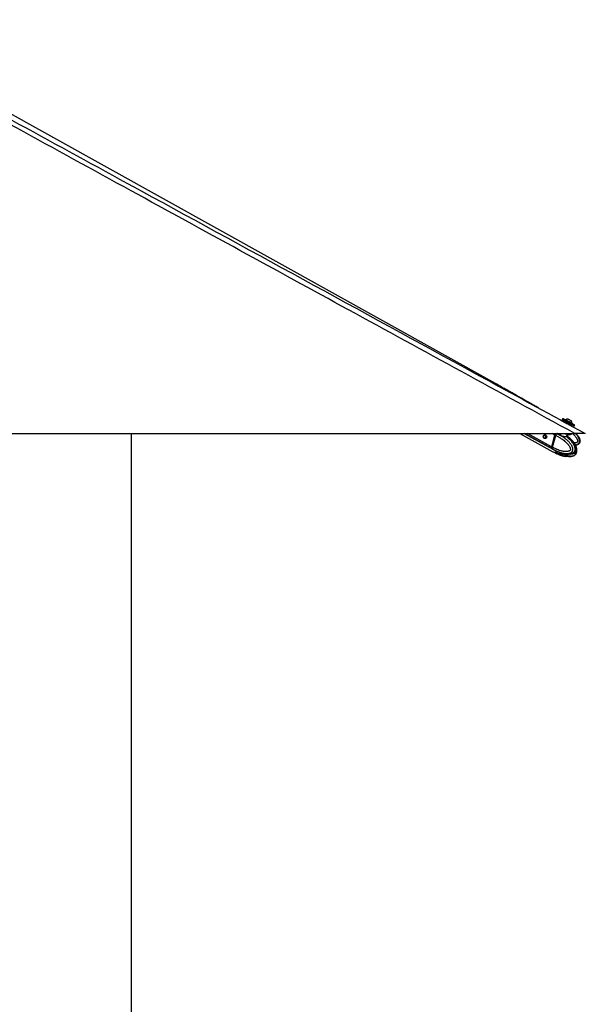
# Model space of a CAD drawing. Header units: millimetres. Extents: x 20 to 19631, y 28 to 16288.
# Tile 62 of 124: x 9916 to 11464, y 5051 to 7745. Entities that reach past the tile are written whole.
import ezdxf

# ---------------------------------------------------------------- set-up
doc = ezdxf.new("R2010")
doc.units = ezdxf.units.MM
doc.header["$LTSCALE"] = 2
doc.layers.add('COMPONENT_GEOMETRY', color=7, linetype='Continuous')
doc.styles.add('SLDTEXTSTYLE0', font='TXT', dxfattribs={"width": 0.75})
doc.dimstyles.new('SLDDIMSTYLE1', dxfattribs={"dimtxt": 100, "dimasz": 6.604, "dimexe": 0, "dimexo": 0.0625, "dimgap": 25, "dimtad": 0, "dimtih": 1, "dimtoh": 1, "dimdec": 1, "dimrnd": 1e-09, "dimzin": 12, "dimdsep": 46, "dimtxsty": 'SLDTEXTSTYLE0', "dimsah": 1, "dimcen": 0.09, "dimadec": 0, "dimazin": 3, "dimtfac": 1, "dimtdec": 1, "dimtofl": 0, "dimtmove": 0, "dimatfit": 3, "dimfxl": 1, "dimfrac": 2, "dimtolj": 1, "dimtzin": 12, "dimarcsym": 0})

# ---------------------------------------------------------------- blocks, each defined once
blk = doc.blocks.new('_D_4')
at = {"layer": 'COMPONENT_GEOMETRY', "color": 7}
for p, q in [((10221, 6612.5), (10221, 4529.8)), ((10021, 4509.5), (9990.5, 4509.5)), ((9990.5, 4509.5), (9990.5, 4350.8)), ((10421.1, 4509.5), (10451.6, 4509.5)), ((10451.6, 4509.5), (10451.6, 4350.8)), ((9990.5, 4350.8), (10021, 4350.8)), ((10451.6, 4350.8), (10421.1, 4350.8)), ((10221, 2118.5), (10221, 4201.1)), ((6365.5, 2118.5), (10227.4, 2118.5))]:
    blk.add_line(p, q, dxfattribs=at)
for points in [[(10221, 6612.5), (10220, 6605.9), (10222, 6605.9)], [(10221, 2118.5), (10222, 2125.1), (10220, 2125.1)]]:
    blk.add_solid(points, dxfattribs=at)
at = {"layer": 'COMPONENT_GEOMETRY', "color": 7, "char_height": 100, "attachment_point": 1, "style": 'SLDTEXTSTYLE0'}
for s, insert in [('7\'4.46"', (10021, 4479.7)), ('2247mm', (9948.3, 4330))]:
    blk.add_mtext(s, dxfattribs=dict(at, insert=insert))

msp = doc.modelspace()

# ---------------------------------------------------------------- linework, layer by layer
at = {"color": 7, "linetype": 'Continuous', "lineweight": 25}
for p, q in [((11218.44, 6748.91), (9427.1, 7744.8)), ((11402.17, 6654.01), (11400.5, 6650.93)), ((11407.31, 6646.09), (11406.18, 6644.01)), ((11412.18, 6644.58), (11408.67, 6646.49)), ((11410.7, 6650.24), (11410.35, 6649.59)), ((11425.36, 6637.42), (11421.85, 6639.33)), ((11424.61, 6633.95), (11425.76, 6636.06)), ((11425.47, 6647.6), (11425.49, 6647.6)), ((11427.04, 6640.51), (11427.4, 6641.16)), ((11427.37, 6641.18), (11427.4, 6641.16)), ((11433.53, 6632.98), (11435.2, 6636.06)), ((8895.3, 6612.47), (11435.2, 6612.47)), ((11284.33, 6612.47), (11375.05, 6562.64)), ((11296.12, 6612.47), (11375.09, 6569.31)), ((11356.77, 6607.89), (11351.71, 6607.89)), ((11355.98, 6607.96), (11356.2, 6608.21)), ((11380.37, 6608.38), (11371.62, 6576.34)), ((11380.78, 6608.23), (11372.02, 6576.19)), ((11372.18, 6576.03), (11380.93, 6608.07)), ((11374.26, 6574.9), (11383.01, 6606.93)), ((11380.93, 6608.07), (11383.01, 6606.93)), ((11383.01, 6606.93), (11383.01, 6606.93)), ((11386.1, 6611.54), (11385.96, 6611.59)), ((11396.37, 6612.47), (11396.14, 6611.63)), ((11396.27, 6611.59), (11396.19, 6611.4)), ((11415.63, 6604.34), (11416.1, 6604.01)), ((11416.03, 6604.73), (11417.46, 6609.98)), ((11426.52, 6611.63), (11426.75, 6612.47)), ((11351.71, 6599.89), (11356.77, 6599.89)), ((11356.12, 6599.32), (11355.35, 6599.89)), ((11356.53, 6599.79), (11356.29, 6599.89)), ((11374.25, 6574.89), (11372.18, 6576.03)), ((11374.26, 6574.9), (11374.25, 6574.89)), ((11372.71, 6571.45), (11374.7, 6570.37)), ((11374.7, 6570.37), (11374.83, 6570.29)), ((11375.53, 6562.37), (11377.69, 6561.19)), ((11375.57, 6569.05), (11377.73, 6567.86)), ((11380.37, 6561.21), (11382.62, 6559.98)), ((11387.06, 6557.67), (11382.62, 6559.98)), ((11385.75, 6557.29), (11385.37, 6557.45)), ((11385.74, 6564.02), (11389.84, 6562.35)), ((11385.75, 6557.29), (11389.84, 6555.61)), ((11391.9, 6557.2), (11400.38, 6555.58)), ((11392.8, 6561.04), (11394.82, 6560.29)), ((11397.89, 6557.38), (11397.64, 6557.34)), ((11397.75, 6557.32), (11401.84, 6555.64)), ((11400.38, 6555.58), (11401.01, 6555.98)), ((11402.58, 6554.47), (11402.48, 6554.33))]:
    msp.add_line(p, q, dxfattribs=at)
at = {"color": 8, "linetype": 'Continuous', "lineweight": 25}
for p, q in [((11372.18, 6571.74), (11297.67, 6612.47)), ((11371.62, 6576.34), (11305.51, 6612.47)), ((11356.74, 6607.92), (11356.2, 6608.21)), ((11380.37, 6608.38), (11372.89, 6612.47)), ((11385.96, 6611.59), (11384.37, 6612.47)), ((11413.07, 6604.59), (11414.64, 6610.34)), ((11389.84, 6555.61), (11390.37, 6557.49)), ((11393.5, 6556.89), (11392.8, 6554.31)), ((11398.3, 6552.62), (11399.16, 6555.81)), ((11401.46, 6555.8), (11400.62, 6552.63)), ((11402.48, 6554.33), (11402.64, 6554.94))]:
    msp.add_line(p, q, dxfattribs=at)
at = {"color": 7, "linetype": 'Continuous', "lineweight": 25, "flags": 128}
for points in [[(11408.52, 6646.55), (11407.27, 6647.24), (11404.85, 6648.55), (11402.9, 6649.61), (11401.5, 6650.38), (11400.69, 6650.82), (11400.51, 6650.93), (11400.97, 6650.69), (11402.04, 6650.11), (11403.68, 6649.22), (11405.84, 6648.05), (11408.43, 6646.65), (11411.35, 6645.06), (11414.48, 6643.36), (11417.71, 6641.6), (11420.92, 6639.86)], [(11402.17, 6654.01), (11402.18, 6654), (11402.64, 6653.76), (11403.71, 6653.18), (11405.35, 6652.29), (11407.51, 6651.12), (11410.1, 6649.72), (11413.02, 6648.14), (11416.15, 6646.43), (11419.39, 6644.68), (11422.59, 6642.93)], [(11410.7, 6650.24), (11410.72, 6650.23), (11411.15, 6650), (11412.17, 6649.45), (11413.7, 6648.62), (11415.62, 6647.57), (11417.8, 6646.39), (11420.08, 6645.15), (11422.27, 6643.96), (11424.23, 6642.89), (11425.8, 6642.04), (11426.88, 6641.45), (11427.37, 6641.18)], [(11417.14, 6652.13), (11417.34, 6652.03), (11418.13, 6651.6), (11419.41, 6650.91), (11420.97, 6650.06), (11422.59, 6649.18), (11424.01, 6648.4), (11425.03, 6647.85), (11425.47, 6647.6)], [(11420.92, 6639.86), (11423.98, 6638.2), (11426.77, 6636.68), (11429.18, 6635.36), (11431.13, 6634.3), (11432.53, 6633.53), (11433.34, 6633.09), (11433.52, 6632.99), (11433.07, 6633.23), (11431.99, 6633.81), (11430.35, 6634.7), (11428.19, 6635.87), (11425.6, 6637.27), (11425.19, 6637.49)], [(11422.59, 6642.93), (11425.65, 6641.27), (11428.44, 6639.75), (11430.85, 6638.44), (11432.8, 6637.38), (11434.2, 6636.61), (11435.01, 6636.17), (11435.2, 6636.06)], [(11352.73, 6607.62), (11353.66, 6606.78), (11354.3, 6605.5), (11354.54, 6603.98), (11354.34, 6602.44), (11353.75, 6601.13), (11352.85, 6600.23), (11351.77, 6599.89), (11350.68, 6600.16), (11349.75, 6601), (11349.12, 6602.28), (11348.88, 6603.81), (11349.07, 6605.34), (11349.67, 6606.66), (11350.57, 6607.55), (11351.65, 6607.89), (11352.73, 6607.62)], [(11356.11, 6608.37), (11357.23, 6607.37), (11357.99, 6605.83), (11358.28, 6604.01), (11358.05, 6602.16), (11357.35, 6600.58), (11356.26, 6599.5), (11354.97, 6599.09), (11353.67, 6599.42), (11353.01, 6599.89)], [(11380.96, 6608.29), (11380.88, 6608.28), (11380.83, 6608.27), (11380.79, 6608.25), (11380.78, 6608.23)], [(11405.44, 6612.44), (11408.52, 6611.59), (11412.07, 6610.79), (11415.47, 6610.22), (11418.6, 6609.89), (11421.34, 6609.81), (11423.58, 6610), (11425.23, 6610.44), (11426.24, 6611.11), (11426.52, 6611.63)], [(11372.02, 6576.19), (11372.02, 6576.18), (11372.03, 6576.15), (11372.06, 6576.11), (11372.11, 6576.07), (11372.18, 6576.03)], [(11372.18, 6571.74), (11373.77, 6570.18), (11375.33, 6569.18)], [(11394.93, 6557.61), (11394.3, 6557.76), (11394.18, 6557.79)]]:
    msp.add_lwpolyline(points, dxfattribs=at)
at = {"color": 8, "linetype": 'Continuous', "lineweight": 25, "flags": 128}
for points in [[(11380.78, 6608.23), (11380.78, 6608.22), (11380.79, 6608.19), (11380.82, 6608.15), (11380.87, 6608.11), (11380.93, 6608.07)], [(11387.68, 6612.6), (11387.31, 6612.37), (11386.1, 6611.54)]]:
    msp.add_lwpolyline(points, dxfattribs=at)
at = {"color": 7, "linetype": 'Continuous', "lineweight": 25}
for centre, radius, start, end in [((11416.77, 6641.51), 10.63, 88.01802, 124.81559), ((11416.77, 6641.51), 10.63, 358.13887, 34.93644), ((11354.88, 6606.06), 2.62, 61.95087, 135.55508), ((11388.86, 6606.05), 8.8, 132.52359, 164.6499), ((11414.23, 6604.23), 1.22, 162.72892, 225.17576), ((11376.51, 6574.6), 5.19, 160.50738, 213.4731), ((11380.37, 6573.85), 12.41, 244.62615, 301.52918), ((11395.08, 6549.91), 6.49, 69.18347, 89.24462)]:
    msp.add_arc(centre, radius, start, end, dxfattribs=at)
at = {"color": 8, "linetype": 'Continuous', "lineweight": 25}
for centre, radius, start, end in [((11382.45, 6576.46), 9.8, 218.95554, 241.20279), ((11382.47, 6570.03), 10.05, 241.59432, 270.83219), ((11382.19, 6575.41), 15.44, 271.59704, 299.98063)]:
    msp.add_arc(centre, radius, start, end, dxfattribs=at)
at = {"color": 7, "linetype": 'Continuous', "lineweight": 25}
for centre, major_axis, ratio, start_param, end_param in [((11416.54, 6641.08), (9.23, -5.01), 0.0146119, 3.1409498, 6.2825424), ((11417.02, 6641.96), (8.35, -4.54), 0.0162743, 3.1761765, 6.2843795), ((11417.02, 6641.96), (4.83, -2.63), 0.0162743, 3.1407974, 6.2826947), ((11385.12, 6608.1), (2.84, 5.28), 0.648436, 0.9497568, 1.9123075), ((11384.71, 6608.32), (2.55, 4.76), 0.6471977, 0.9492822, 1.9118329), ((11376.36, 6576.06), (2.84, 5.28), 0.648436, 1.9123075, 2.8748583), ((11385.91, 6588.18), (10.29, 19.16), 0.6475393, 2.8745141, 3.1367678), ((11385.92, 6581.48), (10.33, 19.14), 0.6465662, 3.1175147, 3.4858642)]:
    msp.add_ellipse(centre, major_axis=major_axis, ratio=ratio, start_param=start_param, end_param=end_param, dxfattribs=at)
at = {"color": 8, "linetype": 'Continuous', "lineweight": 25}
for centre, major_axis, ratio, start_param, end_param in [((11417.02, 6641.96), (8.35, -4.54), 0.0162743, 3.1391126, 3.1761765), ((11385.92, 6581.48), (10.62, 18.98), 0.6705683, 3.4960425, 3.9394937)]:
    msp.add_ellipse(centre, major_axis=major_axis, ratio=ratio, start_param=start_param, end_param=end_param, dxfattribs=at)
at = {"color": 7, "linetype": 'Continuous', "lineweight": 25}
for points, knots in [([(11435.2, 6612.47), (11228.63, 6725.34), (10823.74, 6946.57), (10314.29, 7225.19), (9907.02, 7448.43), (9629, 7601.1), (9456.29, 7696.81), (9387.64, 7734.86)], [0, 0, 0, 0, 0.3022185, 0.5923722, 0.7456383, 0.8989047, 1, 1, 1, 1]), ([(10248.11, 7276.43), (10562.75, 7104.58), (10968.09, 6883.18), (11373.28, 6661.97), (11463.96, 6612.47)], [0, 0, 0, 0, 0.7762255, 1, 1, 1, 1]), ([(11337.02, 6681.77), (11333.52, 6683.75), (11326.05, 6687.97), (11314.58, 6694.49), (11302.64, 6701.29), (11290.71, 6708.09), (11278.78, 6714.88), (11266.82, 6721.68), (11254.84, 6728.48), (11242.8, 6735.28), (11230.71, 6742.08), (11222.51, 6746.64), (11218.44, 6748.91)], [0, 0, 0, 0, 0.0927635, 0.1976482, 0.3015102, 0.4043514, 0.5061733, 0.6069767, 0.7067618, 0.8055283, 0.9032749, 1, 1, 1, 1]), ([(11408.67, 6646.49), (11408.56, 6646.54), (11408.36, 6646.63), (11408.01, 6646.62), (11407.69, 6646.5), (11407.47, 6646.32), (11407.36, 6646.17), (11407.32, 6646.11), (11407.31, 6646.09)], [0, 0, 0, 0, 0.2146235, 0.4292464, 0.643886, 0.8585536, 0.9678136, 1, 1, 1, 1]), ([(11425.76, 6636.06), (11425.77, 6636.08), (11425.81, 6636.14), (11425.87, 6636.32), (11425.9, 6636.6), (11425.82, 6636.94), (11425.64, 6637.23), (11425.46, 6637.36), (11425.36, 6637.42)], [0, 0, 0, 0, 0.0321864, 0.1414464, 0.356114, 0.5707536, 0.7853765, 1, 1, 1, 1]), ([(11383.01, 6606.93), (11385.39, 6605.8), (11390.17, 6603.54), (11396.59, 6599.75), (11402.31, 6595.86), (11406.52, 6592.58), (11409.8, 6589.71), (11412.22, 6587.42), (11414.57, 6584.97), (11416.58, 6582.63), (11418.26, 6580.45), (11419.65, 6578.45), (11420.94, 6576.31), (11421.95, 6574.28), (11422.68, 6572.38), (11423.06, 6570.98), (11423.23, 6569.83), (11423.26, 6569.08), (11423.19, 6568.43), (11423.07, 6567.92), (11422.85, 6567.42), (11422.56, 6566.94), (11421.98, 6566.24), (11421.1, 6565.5), (11419.92, 6564.81), (11418.69, 6564.27), (11416.8, 6563.66), (11414.19, 6563.18), (11410.94, 6562.99), (11407.71, 6563.12), (11404.09, 6563.53), (11400.06, 6564.29), (11395.02, 6565.61), (11389.44, 6567.51), (11383.83, 6569.89), (11378.77, 6572.36), (11375.76, 6574.05), (11374.26, 6574.9)], [0, 0, 0, 0, 0.0737382, 0.1477499, 0.2040902, 0.2606163, 0.2892634, 0.3179527, 0.346811, 0.3757532, 0.3953177, 0.4149389, 0.4348278, 0.4548835, 0.4678942, 0.4811204, 0.4871973, 0.4933926, 0.4974322, 0.5016088, 0.5050429, 0.5101356, 0.5153535, 0.5279137, 0.5408256, 0.5534139, 0.5660825, 0.5981467, 0.6305735, 0.6616784, 0.6928908, 0.7368231, 0.7808927, 0.8428379, 0.9050024, 0.9524643, 1, 1, 1, 1]), ([(11374.83, 6570.29), (11374.83, 6570.29), (11376.35, 6569.4), (11379.41, 6567.69), (11383.57, 6565.61), (11387.26, 6563.94), (11390.47, 6562.62), (11393.71, 6561.42), (11397.45, 6560.21), (11400.91, 6559.27), (11404.08, 6558.59), (11406.82, 6558.11), (11409.92, 6557.73), (11412.86, 6557.6), (11415.26, 6557.66), (11417.13, 6557.81), (11419, 6558.08), (11420.76, 6558.49), (11422.42, 6559.02), (11423.74, 6559.59), (11425.13, 6560.36), (11426.27, 6561.18), (11427.35, 6562.24), (11428.13, 6563.23), (11428.8, 6564.36), (11429.32, 6565.64), (11429.69, 6567.06), (11429.88, 6568.66), (11429.85, 6570.32), (11429.65, 6571.84), (11429.26, 6573.62), (11428.75, 6575.22), (11428.11, 6576.82), (11427.52, 6578.08), (11426.62, 6579.79), (11425.38, 6581.85), (11423.74, 6584.19), (11421.83, 6586.61), (11419.64, 6589.09), (11417.18, 6591.58), (11414.63, 6593.94), (11411.98, 6596.19), (11409.26, 6598.32), (11406.46, 6600.36), (11403.62, 6602.28), (11400.52, 6604.23), (11397.15, 6606.19), (11393.51, 6608.12), (11389.83, 6609.92), (11387.35, 6611.01), (11386.1, 6611.54), (11386.1, 6611.54)], [0, 0, 0, 0, 0.0000008, 0.0422988, 0.0846616, 0.1132067, 0.1417738, 0.170414, 0.1990822, 0.2400841, 0.260638, 0.2812097, 0.3109111, 0.3407055, 0.3567825, 0.3728879, 0.3891048, 0.4053753, 0.4193369, 0.4333774, 0.4417591, 0.4587219, 0.4673496, 0.4771617, 0.4871794, 0.4957753, 0.5059051, 0.516388, 0.5271343, 0.5381437, 0.5463958, 0.5631391, 0.5716175, 0.5816061, 0.5916261, 0.6118282, 0.6324395, 0.6531313, 0.6793228, 0.705597, 0.7320596, 0.7585661, 0.7855614, 0.8125873, 0.8396953, 0.866827, 0.9000368, 0.933281, 0.9666243, 0.9999992, 1, 1, 1, 1]), ([(11383.01, 6606.93), (11383.1, 6607.25), (11383.29, 6607.88), (11383.7, 6608.81), (11384.21, 6609.69), (11384.77, 6610.44), (11385.34, 6611.06), (11385.73, 6611.41), (11385.94, 6611.58), (11385.96, 6611.59)], [0, 0, 0, 0, 0.17271826, 0.35044783, 0.52316527, 0.70088705, 0.84208616, 0.98597111, 1, 1, 1, 1]), ([(11416.18, 6603.95), (11416.18, 6603.95), (11416.22, 6603.92), (11416.13, 6603.99), (11415.96, 6604.33), (11416.03, 6604.62), (11416.06, 6604.74)], [0, 0, 0, 0, 0.00100553, 0.41660896, 0.75532691, 1, 1, 1, 1]), ([(11421.46, 6599.61), (11419.82, 6601.06), (11418.06, 6602.61), (11416.22, 6603.92), (11416.09, 6604)], [0, 0, 0, 0, 0.9336637, 1, 1, 1, 1]), ([(11463.96, 6612.47), (11463.89, 6612.47), (11463.77, 6612.47), (11462.65, 6612.47), (11460.95, 6612.47), (11458.88, 6612.47), (11456.19, 6612.47), (11452.11, 6612.47), (11446.85, 6612.47), (11440.79, 6612.47), (11437.08, 6612.47), (11435.2, 6612.47)], [0, 0, 0, 0, 0.125074, 0.2528462, 0.338625, 0.426559, 0.5124713, 0.6014208, 0.7600165, 0.8786617, 1, 1, 1, 1]), ([(11439.09, 6612.47), (11439.73, 6611.72), (11441.01, 6610.21), (11442.8, 6607.86), (11444.47, 6605.44), (11446, 6602.92), (11447.13, 6600.72), (11447.91, 6598.89), (11448.51, 6597.27), (11449.05, 6595.36), (11449.35, 6593.54), (11449.45, 6591.68), (11449.35, 6590.19), (11448.99, 6588.55), (11448.47, 6587.15), (11447.64, 6585.71), (11446.56, 6584.42), (11444.96, 6583.02), (11443.04, 6581.9), (11440.86, 6581.04), (11439.14, 6580.52), (11438, 6580.31), (11437.56, 6580.22)], [0, 0, 0, 0, 0.0709363, 0.142272, 0.2123157, 0.2825865, 0.3538831, 0.3897866, 0.4257898, 0.4784914, 0.5318372, 0.5583284, 0.6119098, 0.6391567, 0.678486, 0.7189615, 0.7582911, 0.7986089, 0.871592, 0.916319, 0.9676734, 1, 1, 1, 1]), ([(11374.25, 6574.89), (11374.18, 6574.59), (11374.02, 6573.96), (11373.93, 6573.06), (11373.97, 6572.2), (11374.12, 6571.48), (11374.36, 6570.88), (11374.56, 6570.54), (11374.69, 6570.38), (11374.7, 6570.37)], [0, 0, 0, 0, 0.1727117, 0.3504341, 0.523145, 0.7008597, 0.8420721, 0.9859711, 1, 1, 1, 1]), ([(11434.21, 6559.66), (11434.25, 6559.68), (11434.83, 6559.96), (11435.67, 6560.55), (11436.69, 6561.43), (11437.46, 6562.24), (11438.2, 6563.23), (11438.84, 6564.36), (11439.36, 6565.64), (11439.73, 6567.06), (11439.93, 6568.66), (11439.94, 6570.32), (11439.79, 6571.84), (11439.48, 6573.62), (11439.07, 6575.22), (11438.55, 6576.82), (11438.07, 6578.08), (11437.35, 6579.79), (11436.33, 6581.85), (11434.99, 6584.19), (11433.41, 6586.61), (11431.61, 6589.09), (11429.58, 6591.58), (11427.47, 6593.94), (11425.28, 6596.18), (11423.17, 6598.19), (11421.77, 6599.4), (11421.15, 6599.94)], [0, 0, 0, 0, 0.00299805, 0.04788967, 0.07058589, 0.09359073, 0.1197537, 0.14646479, 0.16938487, 0.1963948, 0.22434641, 0.25300019, 0.28235566, 0.30435902, 0.34900317, 0.37161013, 0.39824348, 0.42496094, 0.47882756, 0.53378538, 0.58895793, 0.65879487, 0.72885214, 0.79941183, 0.87008875, 0.94206887, 1, 1, 1, 1]), ([(11434.21, 6559.66), (11434.4, 6559.75), (11435.31, 6560.18), (11436.66, 6561.24), (11438.1, 6562.7), (11439.22, 6564.29), (11440, 6566.15), (11440.42, 6568.25), (11440.48, 6570.54), (11440.19, 6572.95), (11439.55, 6575.32), (11438.56, 6578.15), (11437.11, 6581.41), (11435.02, 6584.98), (11432.55, 6588.41), (11429.65, 6591.79), (11426.2, 6595.27), (11423.61, 6597.89), (11422.03, 6599.17), (11421.9, 6599.27)], [0, 0, 0, 0, 0.0136517, 0.0653505, 0.101411, 0.1368524, 0.1736562, 0.2130589, 0.2545435, 0.2996156, 0.3468676, 0.3926643, 0.4743479, 0.5582483, 0.647466, 0.7446919, 0.8538408, 0.9887483, 1, 1, 1, 1]), ([(11377.69, 6561.19), (11379.92, 6559.98), (11382.36, 6558.66), (11384.87, 6557.57), (11385.08, 6557.48)], [0, 0, 0, 0, 0.9159677, 1, 1, 1, 1]), ([(11377.72, 6567.87), (11379.96, 6566.66), (11382.4, 6565.35), (11384.91, 6564.26), (11385.13, 6564.17)], [0, 0, 0, 0, 0.9153333, 1, 1, 1, 1]), ([(11384.79, 6564.34), (11384.78, 6564.35), (11384.74, 6564.38), (11385.04, 6564.3), (11385.51, 6564.11), (11385.74, 6564.02)], [0, 0, 0, 0, 0.1538591, 0.5882833, 1, 1, 1, 1]), ([(11385.46, 6564.13), (11385.46, 6564.13), (11385.21, 6564.08), (11385.01, 6564.19), (11384.82, 6564.3)], [0, 0, 0, 0, 0.0002684, 1, 1, 1, 1]), ([(11386.21, 6557.58), (11385.95, 6557.5), (11385.44, 6557.34), (11385.03, 6557.5), (11384.82, 6557.58)], [0, 0, 0, 0, 0.4969746, 1, 1, 1, 1]), ([(11386.21, 6557.58), (11386.33, 6557.61), (11386.53, 6557.66), (11386.92, 6557.67), (11387.06, 6557.67)], [0, 0, 0, 0, 0.6351848, 1, 1, 1, 1]), ([(11387.06, 6557.67), (11387.34, 6557.66), (11387.79, 6557.66), (11388.34, 6557.6), (11388.54, 6557.59)], [0, 0, 0, 0, 0.6350635, 1, 1, 1, 1]), ([(11388.54, 6557.59), (11389.52, 6557.51), (11391.5, 6557.36), (11393.5, 6557.52), (11394.5, 6557.61)], [0, 0, 0, 0, 0.4969746, 1, 1, 1, 1]), ([(11389.84, 6562.35), (11390.1, 6562.24), (11390.61, 6562.04), (11391.55, 6561.61), (11392.3, 6561.27), (11392.7, 6561.09), (11392.8, 6561.04)], [0, 0, 0, 0, 0.2990505, 0.5979905, 0.9014906, 1, 1, 1, 1]), ([(11392.8, 6554.31), (11392.48, 6554.46), (11391.82, 6554.75), (11390.81, 6555.22), (11390.17, 6555.49), (11389.88, 6555.6), (11389.84, 6555.61)], [0, 0, 0, 0, 0.320917, 0.6423854, 0.9503785, 1, 1, 1, 1]), ([(11392.8, 6554.31), (11393.68, 6553.95), (11395.45, 6553.23), (11397.34, 6552.83), (11398.3, 6552.62)], [0, 0, 0, 0, 0.4967217, 1, 1, 1, 1]), ([(11394.5, 6557.61), (11394.9, 6557.64), (11395.7, 6557.7), (11396.87, 6557.62), (11397.46, 6557.42), (11397.75, 6557.32)], [0, 0, 0, 0, 0.3389257, 0.6783333, 1, 1, 1, 1]), ([(11394.74, 6553.56), (11395.29, 6553.37), (11396.78, 6552.85), (11399.86, 6551.9), (11404.48, 6550.74), (11408.69, 6549.81), (11411.38, 6549.65), (11411.92, 6549.62)], [0, 0, 0, 0, 0.1010877, 0.2720875, 0.5463828, 0.909992, 1, 1, 1, 1]), ([(11394.81, 6560.27), (11395.36, 6560.08), (11396.83, 6559.57), (11399.88, 6558.65), (11404.44, 6557.48), (11410.56, 6556.29), (11415.22, 6556.09), (11417.74, 6555.97)], [0, 0, 0, 0, 0.0749485, 0.2033958, 0.4085146, 0.6800604, 1, 1, 1, 1]), ([(11397.39, 6555.97), (11397.34, 6555.85), (11397.26, 6555.62), (11396.99, 6555.33), (11396.65, 6555.14), (11396.27, 6555.06), (11395.96, 6555.09), (11395.68, 6555.19), (11395.42, 6555.35), (11395.2, 6555.66), (11395.1, 6556.02), (11395.14, 6556.27), (11395.17, 6556.39)], [0, 0, 0, 0, 0.1043681, 0.2087075, 0.3127248, 0.4190019, 0.5282372, 0.5686689, 0.6775865, 0.7865951, 0.8932335, 1, 1, 1, 1]), ([(11399.75, 6552.47), (11399.47, 6552.48), (11399.02, 6552.49), (11398.49, 6552.59), (11398.3, 6552.62)], [0, 0, 0, 0, 0.6435756, 1, 1, 1, 1]), ([(11400.62, 6552.63), (11400.49, 6552.57), (11400.28, 6552.48), (11399.89, 6552.47), (11399.75, 6552.47)], [0, 0, 0, 0, 0.6435761, 1, 1, 1, 1]), ([(11402.48, 6554.33), (11402.15, 6553.97), (11401.5, 6553.25), (11400.92, 6552.84), (11400.62, 6552.63)], [0, 0, 0, 0, 0.4967217, 1, 1, 1, 1]), ([(11401.8, 6555.66), (11401.79, 6555.62), (11401.77, 6555.46), (11401.82, 6555.3), (11401.87, 6555.17)], [0, 0, 0, 0, 0.2136183, 1, 1, 1, 1]), ([(11401.84, 6555.64), (11402.05, 6555.54), (11402.46, 6555.33), (11402.71, 6554.96), (11402.64, 6554.73), (11402.61, 6554.64)], [0, 0, 0, 0, 0.3838705, 0.7675993, 1, 1, 1, 1]), ([(11402.22, 6555.42), (11402.22, 6555.42), (11402.17, 6555.32), (11402.07, 6555.19), (11401.98, 6555.1), (11401.9, 6555.09), (11401.86, 6555.1), (11401.85, 6555.18), (11401.85, 6555.19)], [0, 0, 0, 0, 0.0093869, 0.2841647, 0.566591, 0.6711266, 0.9527312, 1, 1, 1, 1]), ([(11417.93, 6549.2), (11419.73, 6549.26), (11422.91, 6549.36), (11427.14, 6550.14), (11430.24, 6551.07), (11432.44, 6551.94), (11433.61, 6552.54), (11434.09, 6552.79)], [0, 0, 0, 0, 0.3339143, 0.5888061, 0.7764053, 0.9069567, 1, 1, 1, 1]), ([(11421.64, 6556.21), (11422.16, 6556.23), (11424.07, 6556.32), (11427.03, 6556.92), (11430.15, 6557.83), (11432.37, 6558.71), (11433.55, 6559.31), (11434.04, 6559.56)], [0, 0, 0, 0, 0.12528642, 0.46024711, 0.70650639, 0.87763319, 1, 1, 1, 1]), ([(11434.27, 6552.89), (11434.44, 6552.97), (11435.33, 6553.39), (11436.66, 6554.44), (11438.1, 6555.89), (11439.22, 6557.48), (11440, 6559.34), (11440.43, 6561.44), (11440.47, 6563.72), (11440.31, 6565.48), (11440.06, 6566.42), (11440.02, 6566.59)], [0, 0, 0, 0, 0.0397539, 0.2075561, 0.324607, 0.4396381, 0.5591482, 0.6870192, 0.821674, 0.9680079, 1, 1, 1, 1])]:
    msp.add_open_spline(points, degree=3, knots=knots, dxfattribs=at)
at = {"color": 8, "linetype": 'Continuous', "lineweight": 25}
for points, knots in [([(9407.87, 7736), (9478.02, 7697.58), (9653.46, 7601.48), (9933.35, 7448.43), (10143.19, 7333.76), (10248.11, 7276.43)], [0, 0, 0, 0, 0.2498695, 0.6249343, 1, 1, 1, 1]), ([(11413.37, 6603.37), (11413.17, 6603.37), (11412.12, 6603.37), (11409.78, 6603.4), (11406.16, 6603.56), (11402.44, 6604.02), (11399.16, 6604.99), (11396.77, 6606.5), (11395.32, 6608.43), (11394.96, 6610.48), (11395.22, 6612.03), (11395.96, 6612.42), (11396.05, 6612.47)], [0, 0, 0, 0, 0.0272023, 0.1420522, 0.2593006, 0.3842727, 0.5068491, 0.6191194, 0.7314205, 0.8516435, 0.9836649, 1, 1, 1, 1]), ([(11396.19, 6611.4), (11396.14, 6611.28), (11395.82, 6610.61), (11396.24, 6609.06), (11397.43, 6607.25), (11399.67, 6605.82), (11402.73, 6604.99), (11406.24, 6604.66), (11409.65, 6604.59), (11411.88, 6604.59), (11412.88, 6604.59), (11413.07, 6604.59)], [0, 0, 0, 0, 0.0300244, 0.1671081, 0.293509, 0.4190357, 0.5569534, 0.6995882, 0.8349641, 0.9683651, 1, 1, 1, 1]), ([(11413.07, 6604.59), (11413.74, 6604.6), (11415.18, 6604.6), (11416.05, 6604.58), (11415.94, 6604.73), (11415.92, 6604.76)], [0, 0, 0, 0, 0.4077562, 0.8661984, 1, 1, 1, 1]), ([(11416.1, 6604.01), (11416.13, 6603.99), (11416.56, 6603.69), (11416.48, 6603.54), (11415.64, 6603.38), (11414.1, 6603.37), (11413.37, 6603.37)], [0, 0, 0, 0, 0.0229834, 0.3500189, 0.6948103, 1, 1, 1, 1]), ([(11413.37, 6603.37), (11414.43, 6602.48), (11416.68, 6600.59), (11420.01, 6597.46), (11422.8, 6594.58), (11424.96, 6592.12), (11426.55, 6590.2), (11428.09, 6588.18), (11429.57, 6586.09), (11430.96, 6583.9), (11432.26, 6581.6), (11433.25, 6579.57), (11433.97, 6577.85), (11434.54, 6576.31), (11435.09, 6574.5), (11435.46, 6572.73), (11435.7, 6570.9), (11435.77, 6569.4), (11435.66, 6567.74), (11435.43, 6566.28), (11434.97, 6564.74), (11434.34, 6563.33), (11433.34, 6561.73), (11432.1, 6560.38), (11430.65, 6559.23), (11429.31, 6558.41), (11427.86, 6557.72), (11426.36, 6557.16), (11424.66, 6556.69), (11422.77, 6556.31), (11420.68, 6556.07), (11419, 6555.97), (11418.01, 6555.98), (11417.73, 6555.99)], [0, 0, 0, 0, 0.0656329, 0.1387834, 0.2121009, 0.2491034, 0.2861446, 0.3233321, 0.3605854, 0.3971639, 0.433861, 0.4710939, 0.4898436, 0.5086453, 0.5361674, 0.5640259, 0.5778602, 0.6058418, 0.6200708, 0.6406095, 0.6617468, 0.6822857, 0.7033406, 0.7414542, 0.7648117, 0.7916303, 0.8186626, 0.8461731, 0.8737876, 0.9106919, 0.9477179, 0.9850255, 1, 1, 1, 1]), ([(11429.04, 6612.47), (11429.66, 6611.9), (11431.24, 6610.44), (11433.65, 6607.93), (11435.98, 6605.28), (11437.88, 6602.83), (11439.42, 6600.61), (11440.81, 6598.28), (11441.85, 6596.09), (11442.53, 6594.09), (11442.83, 6592.64), (11442.88, 6591.47), (11442.81, 6590.73), (11442.63, 6590.09), (11442.38, 6589.61), (11442.03, 6589.15), (11441.56, 6588.73), (11440.7, 6588.14), (11439.41, 6587.56), (11437.74, 6587.07), (11436.03, 6586.77), (11434.71, 6586.58), (11433.97, 6586.58), (11433.79, 6586.58)], [0, 0, 0, 0, 0.0680757, 0.1748538, 0.2819424, 0.354333, 0.426933, 0.5005238, 0.5747315, 0.6228722, 0.6718103, 0.6942955, 0.7172186, 0.7321654, 0.7476192, 0.7603255, 0.7791691, 0.7984756, 0.8449495, 0.8927247, 0.9393026, 0.9861775, 1, 1, 1, 1]), ([(11436.99, 6581.45), (11437.59, 6581.56), (11438.62, 6581.73), (11440.47, 6582.23), (11442.1, 6582.84), (11443.71, 6583.71), (11444.91, 6584.54), (11445.97, 6585.55), (11446.87, 6586.73), (11447.57, 6588.06), (11448.04, 6589.61), (11448.24, 6591.26), (11448.19, 6592.81), (11447.94, 6594.64), (11447.5, 6596.3), (11446.88, 6598), (11446.3, 6599.34), (11445.38, 6601.19), (11444.06, 6603.43), (11442.27, 6606.03), (11440.13, 6608.74), (11438.28, 6610.9), (11437.03, 6612.16), (11436.73, 6612.47)], [0, 0, 0, 0, 0.04475712, 0.0762241, 0.13990623, 0.17229652, 0.20913339, 0.246742, 0.27901294, 0.3170423, 0.35639753, 0.3967414, 0.43807324, 0.46905346, 0.5319114, 0.56374149, 0.60124063, 0.6388582, 0.71470117, 0.79208054, 0.86976223, 0.96809104, 1, 1, 1, 1]), ([(11417.93, 6549.21), (11417.45, 6549.21), (11416.24, 6549.21), (11414.32, 6549.34), (11412.17, 6549.56), (11410.03, 6549.88), (11407.23, 6550.4), (11403.8, 6551.21), (11401.1, 6552.05), (11399.75, 6552.47)], [0, 0, 0, 0, 0.0796915, 0.1967798, 0.3139968, 0.4315367, 0.549162, 0.7743778, 1, 1, 1, 1]), ([(11400.43, 6558.55), (11401.22, 6558.11), (11402.9, 6557.19), (11405.51, 6555.92), (11408.25, 6554.71), (11411.41, 6553.48), (11414.35, 6552.54), (11417.05, 6551.85), (11419.39, 6551.36), (11422.06, 6550.98), (11424.59, 6550.83), (11426.68, 6550.89), (11428.31, 6551.03), (11429.94, 6551.3), (11431.49, 6551.7), (11432.94, 6552.21), (11433.83, 6552.67), (11434.27, 6552.89)], [0, 0, 0, 0, 0.07367419, 0.15648082, 0.23949923, 0.3225989, 0.44145, 0.50102897, 0.56065951, 0.64675412, 0.73311817, 0.77972006, 0.82640413, 0.87341162, 0.92057453, 0.96104445, 1, 1, 1, 1]), ([(11438.9, 6563.95), (11438.91, 6563.92), (11438.97, 6563.63), (11439, 6563.04), (11439.02, 6562.29), (11438.94, 6561.64), (11438.81, 6561.13), (11438.61, 6560.63), (11438.33, 6560.15), (11437.79, 6559.46), (11436.98, 6558.72), (11435.91, 6558.02), (11434.8, 6557.49), (11433.09, 6556.88), (11430.75, 6556.41), (11427.85, 6556.24), (11425.68, 6556.31), (11424.51, 6556.46), (11424.28, 6556.5)], [0, 0, 0, 0, 0.0034217, 0.0356027, 0.0684105, 0.0898026, 0.1119203, 0.1301056, 0.1570749, 0.1847066, 0.2512205, 0.3195969, 0.3862597, 0.4533477, 0.6231473, 0.7948668, 0.9595858, 1, 1, 1, 1])]:
    msp.add_open_spline(points, degree=3, knots=knots, dxfattribs=at)

# ---------------------------------------------------------------- dimensions: what is measured, and where the dimension line sits
at = {"layer": 'COMPONENT_GEOMETRY', "color": 7}
dim = msp.add_linear_dim(base=(10221.03, 6612.47), p1=(6362.93, 2118.49), p2=(11463.96, 6612.47), angle=90, dimstyle='SLDDIMSTYLE1', dxfattribs=at)
dim.commit()
dim.dimension.update_dxf_attribs({"geometry": '_D_4', "text_midpoint": (10221.03, 4365.48), "dimtype": 160})

doc.saveas('drawing.dxf')
